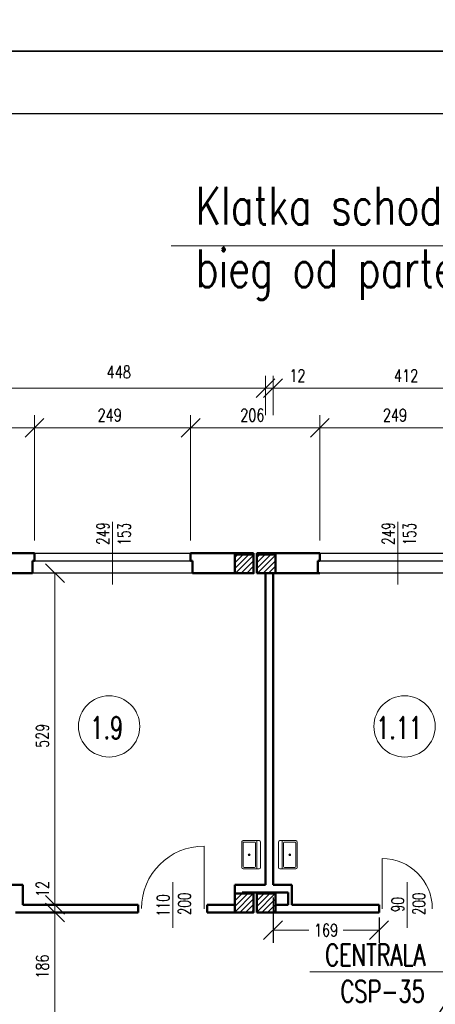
# Model space of a CAD drawing. Header units: millimetres. Extents: x -56112 to 30506, y -136199 to -2178.
# Tile 35 of 45: x -22587 to -15958, y -47082 to -31378. Entities that reach past the tile are written whole.
import ezdxf
from ezdxf.enums import TextEntityAlignment as Align

# ---------------------------------------------------------------- set-up
doc = ezdxf.new("R2010")
doc.units = ezdxf.units.MM
doc.header["$LTSCALE"] = 10
doc.header["$MEASUREMENT"] = 0
doc.header["$PDMODE"] = 35
doc.layers.get('0').update_dxf_attribs({"lineweight": 15})
for name, color, linetype, lineweight in [('L001', 1, 'Continuous', 18), ('L002', 2, 'Continuous', 25), ('L003', 3, 'Continuous', 50)]:
    doc.layers.add(name, color=color, linetype=linetype, lineweight=lineweight)
doc.layers.add('L004', color=4, linetype='Continuous')
doc.styles.get("Standard").update_dxf_attribs({"font": 'simplex.shx', "width": 0.75, "height": 200})
doc.dimstyles.new('1_100', dxfattribs={"dimtxt": 200, "dimasz": 300, "dimexe": 200, "dimexo": 200, "dimgap": 100, "dimtad": 1, "dimdec": 0, "dimlfac": 0.1, "dimtxsty": 'Standard', "dimblk": 'OBLIQUE', "dimcen": 250, "dimdle": 2, "dimclrt": 2, "dimadec": 0, "dimazin": 0, "dimtfac": 1, "dimtdec": 0, "dimtmove": 1, "dimatfit": 3, "dimfxl": 1, "dimarcsym": 0})
pattern_1 = [(45, (-29400, -27478.77), (-44.19417, 44.19417), [])]
pattern_2 = [(45, (-29750, -27478.77), (-44.19417, 44.19417), [])]

# ---------------------------------------------------------------- blocks, each defined once
blk = doc.blocks.new('Zlewozmywak pojedyńczy - góra')
blk.add_line((-15, -3.999996), (15, -3.999996))
for points in [[(-13.5, 0), (13.5, 0)], [(-15, -18.499996), (-15, -1.5)], [(-13.5, -17.499996), (-13.5, -6.499996)], [(-12.5, -5.499996), (12.5, -5.499996)], [(13.5, -6.499996), (13.5, -17.499996)], [(15, -1.5), (15, -18.499996)], [(13.5, -19.999996), (-13.5, -19.999996)], [(12.5, -18.499996), (-12.5, -18.499996)]]:
    blk.add_lwpolyline(points)
for radius in [1, 0.5]:
    blk.add_circle((0, -11.999996), radius)
for centre, radius, start, end in [((-13.5, -1.5), 1.5, 90, 180), ((-12.5, -6.499996), 1, 90, 180), ((12.5, -6.499996), 1, 0, 90), ((13.5, -1.5), 1.5, 0, 90), ((-13.5, -18.499996), 1.5, 180, 270), ((-12.5, -17.499996), 1, 180, 270), ((12.5, -17.499996), 1, 270, 0), ((13.5, -18.499996), 1.5, 270, 0)]:
    blk.add_arc(centre, radius, start, end)
blk = doc.blocks.new('_Oblique')
at = {"layer": 'L004', "color": 0, "lineweight": -2}
blk.add_line((-0.5, -0.5), (0.5, 0.5), dxfattribs=at)
blk = doc.blocks.new('*D1348')
at = {"layer": 'Defpoints'}
for p in [(-23266, -46485), (-22351, -46685), (-24061, -48686), (-22351, -48686)]:
    blk.add_point(p, dxfattribs=at)
at = {"layer": 'L001'}
for p, q in [((-24061, -48486), (-24061, -46485)), ((-22351, -48486), (-22351, -46485)), ((-24061, -46685), (-22351, -46685))]:
    blk.add_line(p, q, dxfattribs=at)
at = {"layer": 'L001', "xscale": 300, "yscale": 300, "zscale": 300, "rotation": 180}
blk.add_blockref('_Oblique', (-24061, -46685), dxfattribs=at)
at = {"layer": 'L001', "xscale": 300, "yscale": 300, "zscale": 300}
blk.add_blockref('_Oblique', (-22351, -46685), dxfattribs=at)
at = {"layer": 'L001', "color": 2, "linetype": 'Continuous', "width": 0.75}
blk.add_text('171', height=200, dxfattribs=at).set_placement((-23412, -46485), align=Align.MIDDLE_LEFT)
blk = doc.blocks.new('*D1349')
at = {"layer": 'Defpoints'}
for p in [(-21155, -46484), (-19861, -46685), (-22351, -48686), (-19861, -48686)]:
    blk.add_point(p, dxfattribs=at)
at = {"layer": 'L001'}
for p, q in [((-22351, -48486), (-22351, -46485)), ((-19861, -48486), (-19861, -46485)), ((-22351, -46685), (-19861, -46685))]:
    blk.add_line(p, q, dxfattribs=at)
at = {"layer": 'L001', "xscale": 300, "yscale": 300, "zscale": 300, "rotation": 180}
blk.add_blockref('_Oblique', (-22351, -46685), dxfattribs=at)
at = {"layer": 'L001', "xscale": 300, "yscale": 300, "zscale": 300}
blk.add_blockref('_Oblique', (-19861, -46685), dxfattribs=at)
at = {"layer": 'L001', "color": 2, "linetype": 'Continuous', "width": 0.75}
blk.add_text('249', height=200, dxfattribs=at).set_placement((-21344, -46484), align=Align.MIDDLE_LEFT)
blk = doc.blocks.new('*D1350')
at = {"layer": 'Defpoints'}
for p in [(-18880, -46484), (-17801, -46685), (-19861, -48686), (-17801, -48686)]:
    blk.add_point(p, dxfattribs=at)
at = {"layer": 'L001'}
for p, q in [((-19861, -48486), (-19861, -46485)), ((-17801, -48486), (-17801, -46485)), ((-19861, -46685), (-17801, -46685))]:
    blk.add_line(p, q, dxfattribs=at)
at = {"layer": 'L001', "xscale": 300, "yscale": 300, "zscale": 300, "rotation": 180}
blk.add_blockref('_Oblique', (-19861, -46685), dxfattribs=at)
at = {"layer": 'L001', "xscale": 300, "yscale": 300, "zscale": 300}
blk.add_blockref('_Oblique', (-17801, -46685), dxfattribs=at)
at = {"layer": 'L001', "color": 2, "linetype": 'Continuous', "width": 0.75}
blk.add_text('206', height=200, dxfattribs=at).set_placement((-19069, -46484), align=Align.MIDDLE_LEFT)
blk = doc.blocks.new('*D1351')
at = {"layer": 'Defpoints'}
for p in [(-16605, -46484), (-15311, -46685), (-17801, -48686), (-15311, -48686)]:
    blk.add_point(p, dxfattribs=at)
at = {"layer": 'L001'}
for p, q in [((-17801, -48486), (-17801, -46485)), ((-15311, -48486), (-15311, -46485)), ((-17801, -46685), (-15311, -46685))]:
    blk.add_line(p, q, dxfattribs=at)
at = {"layer": 'L001', "xscale": 300, "yscale": 300, "zscale": 300, "rotation": 180}
blk.add_blockref('_Oblique', (-17801, -46685), dxfattribs=at)
at = {"layer": 'L001', "xscale": 300, "yscale": 300, "zscale": 300}
blk.add_blockref('_Oblique', (-15311, -46685), dxfattribs=at)
at = {"layer": 'L001', "color": 2, "linetype": 'Continuous', "width": 0.75}
blk.add_text('249', height=200, dxfattribs=at).set_placement((-16794, -46484), align=Align.MIDDLE_LEFT)
blk = doc.blocks.new('*D1380')
at = {"layer": 'Defpoints'}
for p in [(-21006, -45796), (-18666, -46055), (-23146, -46685), (-18666, -46685)]:
    blk.add_point(p, dxfattribs=at)
at = {"layer": 'L001'}
for p, q in [((-23146, -46485), (-23146, -45855)), ((-18666, -46485), (-18666, -45855)), ((-23146, -46055), (-18666, -46055))]:
    blk.add_line(p, q, dxfattribs=at)
at = {"layer": 'L001', "xscale": 300, "yscale": 300, "zscale": 300, "rotation": 180}
blk.add_blockref('_Oblique', (-23146, -46055), dxfattribs=at)
at = {"layer": 'L001', "xscale": 300, "yscale": 300, "zscale": 300}
blk.add_blockref('_Oblique', (-18666, -46055), dxfattribs=at)
at = {"layer": 'L001', "color": 2, "linetype": 'Continuous', "width": 0.75}
blk.add_text('448', height=200, dxfattribs=at).set_placement((-21199, -45796), align=Align.MIDDLE_LEFT)
blk = doc.blocks.new('*D1381')
at = {"layer": 'Defpoints'}
for p in [(-18546, -46055), (-18179, -46055), (-18666, -46685), (-18546, -46685)]:
    blk.add_point(p, dxfattribs=at)
at = {"layer": 'L001'}
for p, q in [((-18666, -46485), (-18666, -45855)), ((-18546, -46485), (-18546, -45855)), ((-18668, -46055), (-18666, -46055)), ((-18666, -46055), (-18546, -46055)), ((-18072, -46055), (-18546, -46055))]:
    blk.add_line(p, q, dxfattribs=at)
at = {"layer": 'L001', "xscale": 300, "yscale": 300, "zscale": 300}
blk.add_blockref('_Oblique', (-18666, -46055), dxfattribs=at)
at = {"layer": 'L001', "xscale": 300, "yscale": 300, "zscale": 300, "rotation": 180}
blk.add_blockref('_Oblique', (-18546, -46055), dxfattribs=at)
at = {"layer": 'L001', "color": 2, "linetype": 'Continuous', "width": 0.75}
blk.add_text('12', height=200, dxfattribs=at).set_placement((-18286, -45855), align=Align.MIDDLE_LEFT)
blk = doc.blocks.new('*D1398')
at = {"layer": 'Defpoints'}
for p in [(-16437, -45855), (-18546, -46055), (-18546, -46685), (-14426, -46685)]:
    blk.add_point(p, dxfattribs=at)
at = {"layer": 'L001'}
for p, q in [((-18546, -46485), (-18546, -45855)), ((-14426, -46485), (-14426, -45855)), ((-14426, -46055), (-18546, -46055))]:
    blk.add_line(p, q, dxfattribs=at)
at = {"layer": 'L001', "xscale": 300, "yscale": 300, "zscale": 300, "rotation": 180}
blk.add_blockref('_Oblique', (-18546, -46055), dxfattribs=at)
at = {"layer": 'L001', "xscale": 300, "yscale": 300, "zscale": 300}
blk.add_blockref('_Oblique', (-14426, -46055), dxfattribs=at)
at = {"layer": 'L001', "color": 2, "linetype": 'Continuous', "width": 0.75}
blk.add_text('412', height=200, dxfattribs=at).set_placement((-16616, -45855), align=Align.MIDDLE_LEFT)
blk = doc.blocks.new('*D1436')
at = {"layer": 'Defpoints'}
for p in [(-21760, -54416), (-22225, -55297), (-22024, -56276), (-21876, -56276)]:
    blk.add_point(p, dxfattribs=at)
at = {"layer": 'L001'}
for p, q in [((-21960, -54416), (-22224, -54416)), ((-22024, -54416), (-22024, -56276)), ((-22076, -56276), (-22224, -56276))]:
    blk.add_line(p, q, dxfattribs=at)
at = {"layer": 'L001', "xscale": 300, "yscale": 300, "zscale": 300}
for p, rotation in [((-22024, -54416), 90), ((-22024, -56276), 270)]:
    blk.add_blockref('_Oblique', p, dxfattribs=dict(at, rotation=rotation))
at = {"layer": 'L001', "color": 2, "linetype": 'Continuous', "width": 0.75}
blk.add_text('186', height=200, rotation=90, dxfattribs=at).set_placement((-22225, -55472), align=Align.MIDDLE_LEFT)
blk = doc.blocks.new('*D1437')
at = {"layer": 'Defpoints'}
for p in [(-22198, -49006), (-22225, -51602), (-22198, -54296), (-22024, -54296)]:
    blk.add_point(p, dxfattribs=at)
at = {"layer": 'L001'}
for p, q in [((-22024, -49006), (-22024, -54296)), ((-21998, -49006), (-21824, -49006)), ((-21998, -54296), (-21824, -54296))]:
    blk.add_line(p, q, dxfattribs=at)
at = {"layer": 'L001', "xscale": 300, "yscale": 300, "zscale": 300}
for p, rotation in [((-22024, -49006), 90), ((-22024, -54296), 270)]:
    blk.add_blockref('_Oblique', p, dxfattribs=dict(at, rotation=rotation))
at = {"layer": 'L001', "color": 2, "linetype": 'Continuous', "width": 0.75}
blk.add_text('529', height=200, rotation=90, dxfattribs=at).set_placement((-22225, -51791), align=Align.MIDDLE_LEFT)
blk = doc.blocks.new('*D1641')
at = {"layer": 'Defpoints'}
for p in [(-22024, -54062), (-22198, -54296), (-22024, -54416), (-21874, -54416)]:
    blk.add_point(p, dxfattribs=at)
at = {"layer": 'L001'}
for p, q in [((-22024, -53955), (-22024, -54296)), ((-22024, -54296), (-22024, -54416)), ((-21998, -54296), (-21824, -54296)), ((-22074, -54416), (-22224, -54416)), ((-22024, -54418), (-22024, -54416))]:
    blk.add_line(p, q, dxfattribs=at)
at = {"layer": 'L001', "xscale": 300, "yscale": 300, "zscale": 300}
for p, rotation in [((-22024, -54296), 270), ((-22024, -54416), 90)]:
    blk.add_blockref('_Oblique', p, dxfattribs=dict(at, rotation=rotation))
at = {"layer": 'L001', "color": 2, "linetype": 'Continuous', "width": 0.75}
blk.add_text('12', height=200, rotation=90, dxfattribs=at).set_placement((-22224, -54170), align=Align.MIDDLE_LEFT)
blk = doc.blocks.new('*D2150')
at = {"layer": 'Defpoints', "color": 0}
for p in [(-18546, -45177), (-16856, -45497), (-18546, -45900)]:
    blk.add_point(p, dxfattribs=at)
at = {"layer": 'L001', "color": 0, "lineweight": -2}
for p, q in [((-18546, -45377), (-18546, -46100)), ((-16856, -45697), (-16856, -46100))]:
    blk.add_line(p, q, dxfattribs=at)
at = {"layer": 'L001'}
for p, q in [((-18548, -45900), (-17976, -45900)), ((-16854, -45900), (-17426, -45900))]:
    blk.add_line(p, q, dxfattribs=at)
at = {"layer": 'L001', "xscale": 300, "yscale": 300, "zscale": 300, "rotation": 180}
blk.add_blockref('_Oblique', (-18546, -45900), dxfattribs=at)
at = {"layer": 'L001', "xscale": 300, "yscale": 300, "zscale": 300}
blk.add_blockref('_Oblique', (-16856, -45900), dxfattribs=at)
at = {"layer": 'L001', "color": 2, "insert": (-17701, -45900), "char_height": 200, "attachment_point": 5}
blk.add_mtext('169', dxfattribs=at)

msp = doc.modelspace()

# ---------------------------------------------------------------- hatches: boundary and pattern name
at = {"layer": 'L001'}
h = msp.add_hatch(dxfattribs=at)
h.set_pattern_fill('ANSI31', color=256, scale=500, style=0)
h.set_pattern_definition(pattern_2)
h.paths.add_polyline_path([(-18856, -39906.6), (-19156, -39906.6), (-19156, -40206.6), (-18856, -40206.6)], flags=16)
h = msp.add_hatch(dxfattribs=at)
h.set_pattern_fill('ANSI31', color=256, scale=500, style=0)
h.set_pattern_definition(pattern_1)
h.paths.add_polyline_path([(-18506, -39906.6), (-18806, -39906.6), (-18806, -40206.6), (-18506, -40206.6)], flags=16)
h = msp.add_hatch(dxfattribs=at)
h.set_pattern_fill('ANSI31', color=256, scale=500, style=0)
h.set_pattern_definition(pattern_2)
h.paths.add_polyline_path([(-18856, -45316.6), (-19156, -45316.6), (-19156, -45616.6), (-18856, -45616.6)], flags=16)
h = msp.add_hatch(dxfattribs=at)
h.set_pattern_fill('ANSI31', color=256, scale=500, style=0)
h.set_pattern_definition(pattern_1)
h.paths.add_polyline_path([(-18506, -45316.6), (-18806, -45316.6), (-18806, -45616.6), (-18506, -45616.6)], flags=16)

# ---------------------------------------------------------------- linework, layer by layer
msp.add_line((-20169.4, -34987.1), (-12421.1, -34987.1))
at = {"layer": 'Defpoints'}
for points in [[(-51868.7, -2177.9, 0), (30505.6, -2177.9, 0), (30505.6, -31877.9, 0), (-51868.7, -31877.9, 0)], [(-51868.7, -31877.9, 0), (30505.6, -31877.9, 0), (30505.6, -61577.9, 0), (-51868.7, -61577.9, 0)]]:
    msp.add_3dface(points, dxfattribs=at)
at = {"layer": 'L001'}
for p, q in [((-21106, -40384.7), (-21106, -39388.5)), ((-16556, -40384.7), (-16556, -39388.5)), ((-19646, -45558.4, 70), (-19646, -44558.4, 70)), ((-16806, -45558.4, 70), (-16806, -44758.4, 70)), ((-20146, -45132.1), (-20146, -45861.2)), ((-16406, -45132.1), (-16406, -45861.2)), ((-15797.8, -46562.8), (-17957.6, -46562.8))]:
    msp.add_line(p, q, dxfattribs=at)
for centre in [(-21160.6, -42650.2), (-16448.8, -42650.2)]:
    msp.add_circle(centre, 488.1, dxfattribs=at)
for centre, radius, start, end in [((-19646, -45558.4, 70), 1000, 90, 179.89941), ((-16806, -45558.4, 70), 800, 0, 90)]:
    msp.add_arc(centre, radius, start, end, dxfattribs=at)
at = {"layer": 'L002'}
for p, q in [((-22351, -39886.6), (-19861, -39886.6)), ((-17801, -39886.6), (-15311, -39886.6)), ((-22351, -40006.6), (-19861, -40006.6)), ((-17801, -40006.6), (-15311, -40006.6)), ((-19831, -40206.6), (-22381, -40206.6)), ((-15281, -40206.6), (-17831, -40206.6))]:
    msp.add_line(p, q, dxfattribs=at)
at = {"layer": 'L003'}
for p, q in [((-22351, -39886.6), (-24061, -39886.6)), ((-22351, -39886.6), (-22351, -40006.6)), ((-19861, -39886.6), (-19861, -40006.6)), ((-18856, -39886.6), (-19861, -39886.6)), ((-18856, -40206.6), (-18856, -39886.6)), ((-17801, -39886.6), (-18806, -39886.6)), ((-18806, -40206.6), (-18806, -39886.6)), ((-17801, -39886.6), (-17801, -40006.6)), ((-22381, -40206.6), (-22381, -40006.6)), ((-22381, -40006.6), (-22351, -40006.6)), ((-19861, -40006.6), (-19831, -40006.6)), ((-19831, -40206.6), (-19831, -40006.6)), ((-17831, -40006.6), (-17801, -40006.6)), ((-17831, -40206.6), (-17831, -40006.6)), ((-22381, -40206.6), (-24031, -40206.6)), ((-18856, -40206.6), (-19831, -40206.6)), ((-17801, -40206.6), (-18806, -40206.6)), ((-18666, -40206.6), (-18666, -45176.6)), ((-18546, -40206.6), (-18546, -45176.6)), ((-22856, -45176.6), (-22536, -45176.6)), ((-22536, -45176.6), (-22536, -45496.6)), ((-19156, -45316.6), (-19156, -45176.6)), ((-18666, -45176.6), (-19156, -45176.6)), ((-18246, -45176.6), (-18546, -45176.6)), ((-18246, -45496.6), (-18246, -45176.6)), ((-18306, -45296.6), (-19036, -45296.6)), ((-19036, -45316.6), (-19036, -45296.6)), ((-18306, -45496.6), (-18306, -45296.6)), ((-20696, -45496.6), (-22536, -45496.6)), ((-19156, -45496.6), (-19596, -45496.6)), ((-18306, -45496.6), (-18506, -45496.6)), ((-18306, -45496.6), (-18506, -45496.6)), ((-16856, -45496.6), (-18246, -45496.6)), ((-16856, -45496.6), (-18246, -45496.6)), ((-20696, -45616.6), (-22656, -45616.6)), ((-18856, -45616.6), (-19596, -45616.6)), ((-16856, -45616.6), (-18806, -45616.6))]:
    msp.add_line(p, q, dxfattribs=at)
at = {"layer": 'L003', "flags": 128}
for points in [[(-19156, -40206.6), (-18856, -40206.6), (-18856, -39906.6), (-19156, -39906.6)], [(-18806, -40206.6), (-18506, -40206.6), (-18506, -39906.6), (-18806, -39906.6)], [(-19156, -45616.6), (-18856, -45616.6), (-18856, -45316.6), (-19156, -45316.6)], [(-18806, -45616.6), (-18506, -45616.6), (-18506, -45316.6), (-18806, -45316.6)]]:
    msp.add_lwpolyline(points, close=True, dxfattribs=at)
for points in [[(-20696, -45616.6), (-20696, -45496.6)], [(-19596, -45616.6), (-19596, -45496.6)], [(-16856, -45616.6), (-16856, -45496.6)]]:
    msp.add_lwpolyline(points, dxfattribs=at)
at = {"layer": 'L004'}
msp.add_3dface([(29505.6, -32877.9, 0), (-50868.7, -32877.9, 0), (-50868.7, -60577.9, 0), (29505.6, -60577.9, 0)], dxfattribs=at)

# ---------------------------------------------------------------- block references
at = {"layer": 'L001', "xscale": 14.99999999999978, "zscale": 15}
for p, yscale, rotation in [((-18746.1, -44696.2), -15.00000000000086, 89.99999999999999), ((-18460.4, -44696.2), 15.00000000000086, 90)]:
    msp.add_blockref('Zlewozmywak pojedyńczy - góra', p, dxfattribs=dict(at, yscale=yscale, rotation=rotation))

# ---------------------------------------------------------------- texts
at = {"insert": (-19779.5, -34044.8), "char_height": 600, "width": 7711.602, "attachment_point": 1}
msp.add_mtext('{Klatka schodowa 2 - bieg od parteru}', dxfattribs=at)
at = {"layer": 'L001', "width": 0.7}
for s, p in [('249', (-21098.5, -39573.9)), ('153', (-20759.2, -39583.9)), ('249', (-16548.5, -39573.9)), ('153', (-16209.2, -39583.9)), ('110', (-20138.5, -45506.5)), ('200', (-19799.2, -45479.8)), ('200', (-16059.2, -45479.8)), ('90', (-16398.5, -45492.1))]:
    msp.add_text(s, height=200, rotation=90, dxfattribs=at).set_placement(p, align=Align.BOTTOM_CENTER)
for s, p in [('1.9', (-21198.4, -42952)), ('1.11', (-16535.2, -42952))]:
    msp.add_text(s, height=350, dxfattribs=at).set_placement(p, align=Align.BOTTOM_CENTER)
at = {"layer": 'L003', "width": 0.7}
for s, p in [('CENTRALA', (-16913.9, -46575.9)), ('CSP-35', (-16798.3, -47155.5))]:
    msp.add_text(s, height=350, rotation=360, dxfattribs=at).set_placement(p, align=Align.BOTTOM_CENTER)

# ---------------------------------------------------------------- dimensions: what is measured, and where the dimension line sits
at = {"layer": 'L001'}
for base, p1, p2, picture, middle in [((-18666, -37256.5), (-23146, -37886.5), (-18666, -37886.5), '*D1380', (-21027.4, -36996.8)), ((-22351, -37886.5), (-24061, -39886.6), (-22351, -39886.6), '*D1348', (-23305.3, -37686.5)), ((-19861, -37886.5), (-22351, -39886.6), (-19861, -39886.6), '*D1349', (-21180, -37685.5)), ((-17801, -37886.5), (-19861, -39886.6), (-17801, -39886.6), '*D1350', (-18905, -37685.5)), ((-15311, -37886.5), (-17801, -39886.6), (-15311, -39886.6), '*D1351', (-16630, -37685.5))]:
    dim = msp.add_linear_dim(base=base, p1=p1, p2=p2, dimstyle='1_100', override={"dimtad": 0}, dxfattribs=at)
    dim.commit()
    dim.dimension.update_dxf_attribs({"geometry": picture, "text_midpoint": middle, "dimtype": 160, "insert": (0, 8798.9)})
dim = msp.add_linear_dim(base=(-18546, -37256.5), p1=(-18666, -37886.5), p2=(-18546, -37886.5), dimstyle='1_100', dxfattribs=at)
dim.commit()
dim.dimension.update_dxf_attribs({"geometry": '*D1381', "text_midpoint": (-18200.6, -37256.5), "dimtype": 160, "insert": (0, 8798.9)})
for base, p1, p2, angle, picture, middle in [((-18546, -37256.5), (-14426, -37886.5), (-18546, -37886.5), 180, '*D1398', (-16415.6, -37056.3)), ((-22023.8, -45496.6), (-22197.8, -40206.6), (-22197.8, -45496.6), 270, '*D1437', (-22224.9, -42777.6)), ((-22023.8, -47476.6), (-21760.2, -45616.6), (-21876, -47476.6), 270, '*D1436', (-22224.9, -46472.6))]:
    dim = msp.add_linear_dim(base=base, p1=p1, p2=p2, angle=angle, dimstyle='1_100', override={"dimtad": 0}, dxfattribs=at)
    dim.commit()
    dim.dimension.update_dxf_attribs({"geometry": picture, "text_midpoint": middle, "dimtype": 160, "insert": (0, 8798.9)})
dim = msp.add_linear_dim(base=(-22023.8, -45616.6), p1=(-22197.8, -45496.6), p2=(-21873.8, -45616.6), angle=270, dimstyle='1_100', dxfattribs=at)
dim.commit()
dim.dimension.update_dxf_attribs({"geometry": '*D1641', "text_midpoint": (-22023.8, -45242), "dimtype": 160, "insert": (0, 8798.9)})
dim = msp.add_linear_dim(base=(-18546, -45900.1), p1=(-16856, -45496.6), p2=(-18546, -45176.6), dimstyle='1_100', override={"dimtad": 0, "dimclrd": 256, "dimlwd": 65535}, dxfattribs=at)
dim.commit()
dim.dimension.update_dxf_attribs({"geometry": '*D2150', "text_midpoint": (-17701, -45900.1)})

# ---------------------------------------------------------------- leaders
for points in [[(-9936, -40476.6), (-18474.7, -54850.4)], [(-14980.6, -45869.2), (-22384.5, -56706.1)]]:
    msp.add_leader(points, dimstyle='1_100', override={"dimgap": 100, "dimtad": 1}, dxfattribs=at)

doc.saveas('drawing.dxf')
